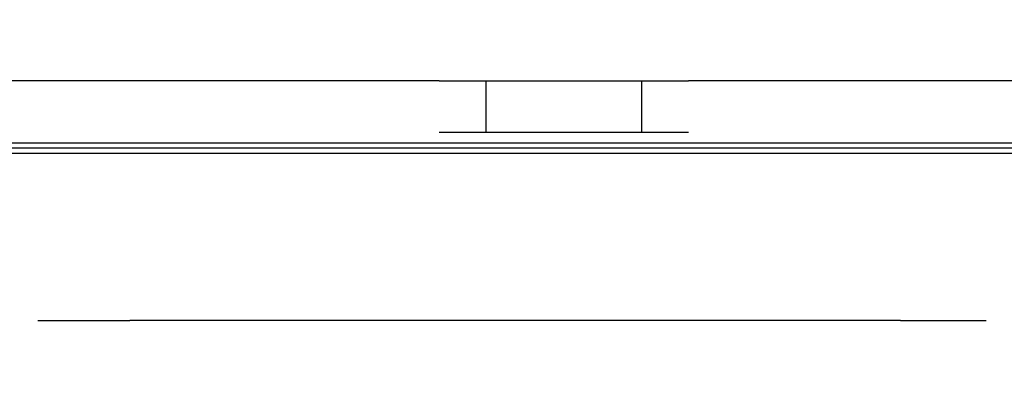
# Model space of a CAD drawing. Header units: inches. Extents: x 0.4 to 16.4, y 0.2 to 10.8.
# Tile 10 of 27: x 4.772 to 5.723, y 5.052 to 5.402. Entities that reach past the tile are written whole.
import ezdxf

# ---------------------------------------------------------------- set-up
doc = ezdxf.new("R2010")
doc.units = ezdxf.units.IN
doc.header["$MEASUREMENT"] = 0
doc.layers.add('DIMENSIONS', color=150, linetype='Continuous')
doc.styles.add('SLDTEXTSTYLE0', font='TXT', dxfattribs={"width": 0.75})
doc.dimstyles.new('SLDDIMSTYLE7', dxfattribs={"dimtxt": 0.137795, "dimasz": 0.156, "dimexe": 0, "dimexo": 0.0625, "dimgap": 0.034449, "dimtad": 0, "dimtih": 1, "dimtoh": 1, "dimdec": 3, "dimrnd": 1e-09, "dimzin": 4, "dimdsep": 46, "dimtxsty": 'SLDTEXTSTYLE0', "dimsah": 1, "dimcen": 0, "dimadec": 0, "dimazin": 1, "dimtfac": 1, "dimtdec": 3, "dimtofl": 0, "dimtmove": 0, "dimatfit": 3, "dimfxl": 0, "dimfrac": 2, "dimtolj": 1, "dimtzin": 12, "dimarcsym": 0})

# ---------------------------------------------------------------- blocks, each defined once
blk = doc.blocks.new('_D_10')
at = {"layer": 'DIMENSIONS'}
for p, q in [((5.27565, 6.73774), (5.06836, 5.96414)), ((3.79713, 6.21088), (3.75515, 6.21088)), ((3.75515, 6.21088), (3.75515, 5.99213)), ((4.15349, 6.21088), (4.19547, 6.21088)), ((4.19547, 6.21088), (4.19547, 5.99213)), ((3.75515, 5.99213), (3.79713, 5.99213)), ((4.19547, 5.99213), (4.15349, 5.99213)), ((5.06836, 5.96414), (4.81836, 5.96414))]:
    blk.add_line(p, q, dxfattribs=at)
blk.add_solid([(5.27565, 6.73774), (5.21016, 6.59378), (5.26039, 6.58032)], dxfattribs=at)
at = {"layer": 'DIMENSIONS', "attachment_point": 1, "style": 'SLDTEXTSTYLE0'}
for s, insert, char_height in [('%%c', (3.149, 6.16765), 0.137795), ('.170', (3.35681, 6.16976), 0.137795), ('4.31', (3.79713, 6.16976), 0.137795), ('4X', (2.88432, 6.16976), 0.137795), ('THRU', (4.28913, 6.16976), 0.137795), ('#8 OR M4 CLEARANCE', (2.79009, 5.92302), 0.1377953)]:
    blk.add_mtext(s, dxfattribs=dict(at, insert=insert, char_height=char_height))

msp = doc.modelspace()

# ---------------------------------------------------------------- linework, layer by layer
at = {"color": 7, "linetype": 'Continuous', "lineweight": 25}
for p, q in [((5.17722, 5.34226), (4.58753, 5.34226)), ((5.17722, 5.34226), (5.22258, 5.34226)), ((5.22258, 5.29226), (5.22258, 5.34226)), ((5.22258, 5.34226), (5.37258, 5.34226)), ((5.37258, 5.34226), (5.37258, 5.29226)), ((5.37258, 5.34226), (5.41795, 5.34226)), ((6.00764, 5.34226), (5.41795, 5.34226)), ((5.41795, 5.29226), (5.17722, 5.29226)), ((6.19508, 5.28226), (4.40008, 5.28226)), ((6.19258, 5.27726), (4.40258, 5.27726)), ((6.19758, 5.27226), (4.39758, 5.27226)), ((4.78969, 5.11076), (4.87844, 5.11076)), ((4.96901, 5.11076), (4.87844, 5.11076)), ((5.54556, 5.11076), (4.96901, 5.11076)), ((5.62271, 5.11076), (5.54556, 5.11076)), ((5.62271, 5.11076), (5.70547, 5.11076))]:
    msp.add_line(p, q, dxfattribs=at)

# ---------------------------------------------------------------- dimensions: what is measured, and where the dimension line sits
at = {"layer": 'DIMENSIONS'}
dim = msp.add_diameter_dim_2p(p1=(5.31952, 6.90146), p2=(5.27565, 6.73774), text='4X <> THRU\\P#8 OR M4 CLEARANCE\\P', dimstyle='SLDDIMSTYLE7', dxfattribs=at)
dim.commit()
dim.dimension.update_dxf_attribs({"geometry": '_D_10', "text_midpoint": (3.80423, 5.99213), "dimtype": 163})

doc.saveas('drawing.dxf')
